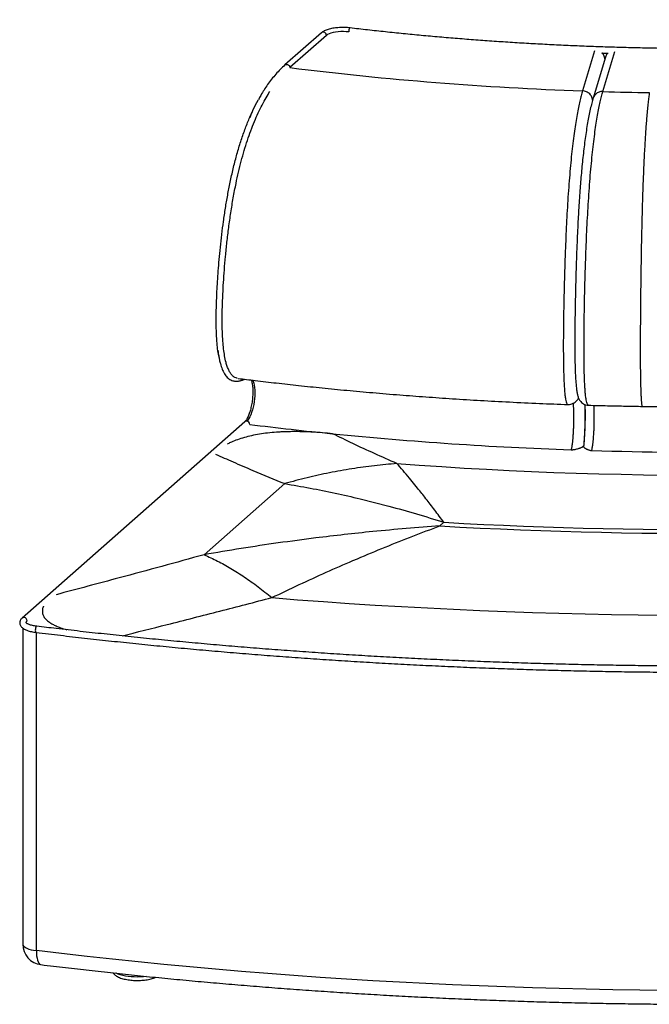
# Paper-space layout '_Dimetric' of a CAD drawing. Header units: millimetres. Extents: x -355 to 1096, y -243 to 711.
# Tile 1 of 2: x -355 to 255, y -243 to 711. Entities that reach past the tile are written whole.
import ezdxf

# ---------------------------------------------------------------- set-up
doc = ezdxf.new("R2010")
doc.units = ezdxf.units.MM

psp = doc.layouts.new('_Dimetric')

# ---------------------------------------------------------------- linework, layer by layer
at = {"color": 7, "linetype": 'Continuous', "lineweight": 25}
for p, q in [((-62.73, 698.21), (-98.15, 666.97)), ((-57.94, 695.61), (-93.36, 664.37)), ((201.6, 680.72), (189.97, 641.91)), ((208.73, 678.48), (214.76, 678.28)), ((209.87, 641.25), (221.5, 680.06)), ((212.21, 674.48), (200.29, 634.69)), ((200.47, 635.1), (200.33, 634.68)), ((-130.42, 620.21), (-130.81, 619.32)), ((-130.76, 619.29), (-130.4, 620.11)), ((-137.04, 321.55), (-352.67, 131.38)), ((-98.36, 261.55), (-176.41, 192.72)), ((30.37, 257.21), (22.51, 266.83)), ((-25.29, 246.88), (2.62, 239.81)), ((51.85, 220.62), (55.82, 224.12)), ((-32.26, 187.04), (-27.98, 188.87)), ((-351.98, 121.62), (-351.98, -184.36)), ((-338.85, -190.62), (-338.85, 117.49))]:
    psp.add_line(p, q, dxfattribs=at)
at = {"color": 7, "linetype": 'Continuous', "lineweight": 25, "flags": 128}
for points in [[(-36.33, 698.94), (-38.87, 699.17), (-41.49, 699.27), (-44.12, 699.23), (-46.71, 699.05), (-49.18, 698.75), (-51.48, 698.32), (-53.55, 697.77), (-55.34, 697.13), (-56.82, 696.4), (-57.94, 695.61)], [(-34.96, 702.86), (-35.14, 702.83), (-35.49, 702.51), (-35.82, 701.86), (-36.09, 700.98), (-36.27, 699.97), (-36.33, 698.94)], [(-129.28, 361.86), (-128.78, 360.66), (-128.24, 358.87), (-127.82, 356.82), (-127.51, 354.53), (-127.33, 352.04), (-127.28, 349.4), (-127.36, 346.65), (-127.57, 343.84), (-127.91, 341.01), (-128.36, 338.22), (-128.93, 335.5), (-129.6, 332.9), (-130.36, 330.47), (-131.2, 328.25), (-132.11, 326.27), (-133.06, 324.58), (-134.05, 323.19), (-135.06, 322.13)], [(-110.8, 151.19), (-85.87, 149.21), (-60.86, 147.36), (-35.77, 145.63), (-10.61, 144.01), (14.62, 142.52), (39.91, 141.15), (65.25, 139.89), (90.65, 138.76), (116.09, 137.75), (141.58, 136.86), (167.09, 136.09), (192.64, 135.44), (218.22, 134.92), (243.81, 134.52), (269.42, 134.23)], [(-338.49, 123.49), (-338.67, 123.46), (-339.03, 123.13), (-339.37, 122.49), (-339.64, 121.61), (-339.82, 120.6), (-339.88, 119.57), (-339.82, 118.66), (-339.64, 117.97), (-339.37, 117.59), (-339.21, 117.53)], [(-351.98, -184.36), (-351.93, -184.82), (-351.52, -185.77), (-350.72, -186.69), (-349.52, -187.56), (-347.96, -188.36), (-346.07, -189.09), (-343.9, -189.71), (-341.47, -190.22), (-338.85, -190.62)], [(271.42, -229.11), (245.44, -228.85), (219.47, -228.47), (193.52, -227.97), (167.59, -227.36), (141.69, -226.62), (115.82, -225.77), (89.98, -224.8), (64.19, -223.72), (38.45, -222.52), (12.76, -221.2), (-12.88, -219.76), (-38.45, -218.21), (-63.96, -216.54), (-89.4, -214.75), (-114.76, -212.85), (-140.04, -210.84), (-165.24, -208.71), (-190.35, -206.46), (-215.36, -204.1), (-240.27, -201.63), (-265.09, -199.05), (-289.79, -196.35), (-314.38, -193.54), (-338.85, -190.62)], [(-338.85, -190.62), (-338.78, -193.24), (-338.57, -195.67), (-338.23, -197.88), (-337.76, -199.82), (-337.17, -201.43), (-336.48, -202.71), (-335.69, -203.6), (-334.83, -204.11), (-334.4, -204.21)], [(-232.06, -215.64), (-232.15, -215.65), (-235.03, -215.95), (-238, -216.13), (-241.01, -216.19), (-244.02, -216.13), (-246.99, -215.95), (-249.88, -215.66), (-252.63, -215.24), (-255.22, -214.72), (-257.59, -214.1), (-259.73, -213.39), (-261.6, -212.6), (-261.73, -212.54)]]:
    psp.add_lwpolyline(points, dxfattribs=at)
at = {"color": 7, "linetype": 'Continuous', "lineweight": 25}
for centre, radius, start, end in [((-61, 695.69), 3.06, 358.44407, 124.50988), ((303.57, 3873.39), 3233.47, 262.94762, 267.98654), ((315.34, 4110.37), 3470.72, 268.25855, 268.99965), ((-135.41, 319.65), 2.5, 81.84159, 130.66121), ((-135.51, 318.9), 3.26, 0.78045, 82.0388), ((278.51, 3605.73), 3312.36, 262.87658, 264.2724), ((307.58, 3914.41), 3622.4, 264.302, 267.96622), ((315.64, 4096.13), 3804.28, 268.24194, 272.9552), ((315.24, 4355.06), 4085.41, 265.71984, 275.4773), ((315.42, 4915.86), 4698.92, 266.83298, 274.36416), ((315.41, 4944.16), 4730.89, 266.80635, 274.39079), ((-350.9, 128.93), 3.02, 357.08463, 125.8961), ((-346.32, 126.62), 2.66, 125.91824, 177.04372), ((-331.98, -184.36), 20, 180, 263.04643)]:
    psp.add_arc(centre, radius, start, end, dxfattribs=at)
for points, knots in [([(727.27, 710.82), (724.34, 710.41), (715.85, 709.2), (701.69, 707.28), (684.78, 705.09), (667.74, 703), (650.61, 701.01), (633.37, 699.12), (616.03, 697.33), (598.6, 695.64), (581.09, 694.05), (563.5, 692.57), (545.83, 691.18), (528.09, 689.9), (510.29, 688.72), (492.43, 687.65), (474.51, 686.67), (456.55, 685.81), (438.54, 685.04), (420.5, 684.38), (402.42, 683.83), (384.32, 683.38), (366.19, 683.03), (348.06, 682.79), (329.91, 682.66), (311.76, 682.63), (293.6, 682.7), (275.46, 682.88), (257.33, 683.17), (239.21, 683.56), (221.12, 684.06), (203.06, 684.66), (185.03, 685.36), (167.04, 686.17), (149.1, 687.08), (131.2, 688.1), (113.37, 689.22), (95.59, 690.45), (77.88, 691.77), (60.25, 693.2), (42.69, 694.74), (25.21, 696.37), (7.82, 698.1), (-9.47, 699.94), (-23.72, 701.54), (-32.19, 702.54), (-34.96, 702.86)], [0, 0, 0, 0, 0.0122351, 0.0354813, 0.0587279, 0.081975, 0.1052224, 0.1284701, 0.1517182, 0.1749666, 0.1982152, 0.2214641, 0.2447132, 0.2679626, 0.2912121, 0.3144619, 0.3377118, 0.3609618, 0.384212, 0.4074623, 0.4307127, 0.4539632, 0.4772137, 0.5004643, 0.523715, 0.5469656, 0.5702163, 0.593467, 0.6167176, 0.6399682, 0.6632187, 0.6864692, 0.7097196, 0.7329698, 0.75622, 0.77947, 0.8027199, 0.8259696, 0.8492191, 0.8724684, 0.8957175, 0.9189663, 0.9422149, 0.9654632, 0.9887113, 1, 1, 1, 1]), ([(-34.96, 702.86), (-35.41, 702.91), (-36.69, 703.05), (-38.87, 703.21), (-41.5, 703.29), (-44.14, 703.25), (-46.75, 703.11), (-49.3, 702.86), (-51.75, 702.5), (-54.08, 702.04), (-56.26, 701.46), (-58.28, 700.78), (-60.11, 699.98), (-61.6, 699.13), (-62.39, 698.48), (-62.73, 698.21)], [0, 0, 0, 0, 0.042074, 0.122077, 0.201901, 0.281638, 0.361414, 0.441336, 0.521559, 0.602278, 0.683754, 0.766356, 0.85061, 0.937136, 1, 1, 1, 1]), ([(211.72, 672.82), (211.67, 673.36), (211.56, 674.59), (210.91, 676.03), (210.26, 677.12), (209.79, 677.75), (209.37, 678.25), (209.11, 678.52), (209, 678.63)], [0, 0, 0, 0, 0.251684, 0.574405, 0.710418, 0.829363, 0.931238, 1, 1, 1, 1]), ([(214.68, 678.43), (214.42, 678.17), (213.77, 677.53), (212.86, 676.23), (212.45, 675.1), (212.22, 674.48)], [0, 0, 0, 0, 0.2299652, 0.576772, 1, 1, 1, 1]), ([(-98.16, 666.96), (-98.16, 666.97), (-97.94, 667.24), (-97.25, 667.52), (-96.17, 667.63), (-95.06, 667.26), (-94.14, 666.52), (-93.49, 665.49), (-93.4, 664.74), (-93.36, 664.37)], [0, 0, 0, 0, 0.001734, 0.168112, 0.334489, 0.500867, 0.667245, 0.833622, 1, 1, 1, 1]), ([(-98.16, 666.96), (-99.66, 665.59), (-102.61, 662.89), (-106.92, 658.23), (-111, 653.3), (-114.79, 648.16), (-118.28, 642.94), (-121.25, 638.1), (-123.04, 634.87), (-123.8, 633.5)], [0, 0, 0, 0, 0.172757, 0.339185, 0.497213, 0.645357, 0.782555, 0.908039, 1, 1, 1, 1]), ([(-144.02, 363.53), (-144.89, 363.75), (-146.66, 364.2), (-148.96, 365.97), (-150.92, 368.43), (-152.54, 371.34), (-153.97, 374.86), (-155.34, 379.4), (-156.56, 385.11), (-157.55, 392.01), (-158.29, 399.91), (-158.74, 408.73), (-158.91, 418.25), (-158.84, 427.64), (-158.61, 436.59), (-158.22, 446.07), (-157.64, 456.63), (-156.79, 468.78), (-155.68, 481.8), (-154.29, 495.49), (-152.59, 509.61), (-150.57, 523.97), (-148.22, 538.29), (-145.7, 551.42), (-143.09, 563.26), (-140.46, 573.85), (-137.6, 584.1), (-134.5, 594), (-131.18, 603.43), (-127.68, 612.32), (-124.04, 620.61), (-120.26, 628.31), (-116.46, 635.29), (-113.88, 639.39), (-112.64, 641.37)], [0, 0, 0, 0, 0.023354, 0.04787, 0.066942, 0.08588, 0.104779, 0.123823, 0.149308, 0.174768, 0.200317, 0.231027, 0.261353, 0.290611, 0.318011, 0.343121, 0.376435, 0.412778, 0.451534, 0.492116, 0.533978, 0.576622, 0.61962, 0.662276, 0.696016, 0.729622, 0.763315, 0.797335, 0.831576, 0.86566, 0.899705, 0.933813, 0.968058, 1, 1, 1, 1]), ([(189.97, 641.91), (189.53, 640.4), (188.65, 637.37), (187.34, 631.99), (186.03, 625.95), (184.72, 619.11), (183.43, 611.45), (182.17, 602.95), (180.94, 593.6), (179.77, 583.43), (178.65, 572.48), (177.61, 560.83), (176.65, 548.61), (175.78, 535.93), (175.01, 522.96), (174.34, 509.82), (173.74, 496.61), (173.17, 481.94), (172.64, 465.84), (172.18, 448.37), (171.86, 433.32), (171.66, 420.68), (171.54, 410.36), (171.47, 400.08), (171.46, 389.87), (171.53, 381.07), (171.65, 373.68), (171.8, 367.65), (172.01, 361.84), (172.29, 356.35), (172.64, 351.33), (173.08, 346.95), (173.6, 343.37), (174.19, 340.7), (174.83, 339.02), (175.48, 338.19), (175.92, 338.21), (176.13, 338.21)], [0, 0, 0, 0, 0.032842, 0.065778, 0.098875, 0.132131, 0.16553, 0.199058, 0.232685, 0.266414, 0.300234, 0.334085, 0.367918, 0.401677, 0.435287, 0.468695, 0.501885, 0.534911, 0.578722, 0.622387, 0.666036, 0.692293, 0.71868, 0.745279, 0.772186, 0.799527, 0.816911, 0.834558, 0.85252, 0.870812, 0.889424, 0.908301, 0.927343, 0.946399, 0.965255, 0.983715, 1, 1, 1, 1]), ([(199.83, 632.96), (199.81, 633.3), (199.74, 634.27), (199.21, 635.81), (198.3, 637.48), (197.05, 638.96), (195.53, 640.19), (193.8, 641.12), (191.92, 641.74), (190.62, 641.85), (189.97, 641.91)], [0, 0, 0, 0, 0.074505, 0.206718, 0.338932, 0.471146, 0.603359, 0.735573, 0.867786, 1, 1, 1, 1]), ([(195.99, 337.56), (195.81, 337.56), (195.41, 337.55), (194.81, 338.36), (194.18, 340.04), (193.61, 342.7), (193.1, 346.29), (192.67, 350.66), (192.32, 355.68), (192.05, 361.17), (191.84, 366.98), (191.7, 373.02), (191.58, 380.4), (191.51, 389.2), (191.52, 399.41), (191.59, 409.69), (191.71, 420.01), (191.91, 432.66), (192.22, 447.7), (192.69, 465.18), (193.21, 481.28), (193.78, 495.95), (194.37, 509.15), (195.04, 522.29), (195.81, 535.27), (196.66, 547.94), (197.61, 560.17), (198.65, 571.82), (199.75, 582.76), (200.92, 592.93), (202.13, 602.28), (203.38, 610.79), (204.66, 618.45), (205.95, 625.28), (207.26, 631.33), (208.56, 636.7), (209.43, 639.74), (209.87, 641.25)], [0, 0, 0, 0, 0.013867, 0.032372, 0.051275, 0.070382, 0.089461, 0.108386, 0.127043, 0.145377, 0.163386, 0.181082, 0.198501, 0.225909, 0.25289, 0.279552, 0.306003, 0.332325, 0.376085, 0.419852, 0.463778, 0.496881, 0.530149, 0.56364, 0.597333, 0.631174, 0.665095, 0.699028, 0.73292, 0.766743, 0.800458, 0.834062, 0.86754, 0.900881, 0.934062, 0.967078, 1, 1, 1, 1]), ([(209.87, 641.25), (209.22, 641.23), (207.91, 641.21), (206.03, 640.71), (204.3, 639.9), (202.78, 638.77), (201.55, 637.36), (200.77, 636.12), (200.53, 635.31), (200.47, 635.1)], [0, 0, 0, 0, 0.157185, 0.314369, 0.471554, 0.628738, 0.785923, 0.943107, 1, 1, 1, 1]), ([(254.75, 640.17), (254.55, 638.72), (254.14, 635.75), (253.52, 630.44), (252.89, 624.29), (252.29, 617.72), (251.76, 611.05), (251.29, 604.51), (250.82, 597.5), (250.36, 589.82), (249.91, 581.44), (249.47, 572.57), (249.08, 563.51), (248.71, 554.41), (248.38, 545.09), (248.04, 534.55), (247.7, 522.65), (247.37, 509.34), (247.07, 495.58), (246.85, 483.92), (246.7, 474.56), (246.59, 467.55), (246.49, 460.6), (246.4, 453.56), (246.32, 446.28), (246.24, 438.89), (246.17, 431.67), (246.11, 424.62), (246.06, 417.78), (246.03, 410.91), (246, 404.06), (245.98, 397.02), (245.97, 389.89), (245.99, 382.71), (246.03, 375.01), (246.11, 367.02), (246.24, 359.15), (246.41, 352.76), (246.6, 347.79), (246.76, 344.76), (246.89, 342.81), (246.98, 341.63), (247.08, 340.58), (247.18, 339.56), (247.35, 338.24), (247.59, 337.03), (247.87, 336.33), (248.13, 336.22), (248.3, 336.31), (248.38, 336.47), (248.39, 336.48)], [0, 0, 0, 0, 0.03119, 0.063556, 0.096901, 0.13108, 0.158096, 0.183551, 0.20959, 0.236179, 0.263388, 0.291323, 0.317686, 0.342617, 0.367749, 0.39323, 0.425775, 0.459324, 0.493692, 0.528374, 0.545728, 0.563022, 0.580199, 0.597195, 0.615242, 0.634264, 0.652277, 0.669214, 0.687171, 0.703853, 0.721286, 0.739535, 0.758226, 0.777041, 0.796751, 0.821164, 0.84508, 0.868556, 0.885878, 0.902831, 0.909538, 0.916223, 0.922898, 0.92957, 0.937903, 0.955799, 0.971834, 0.986205, 0.999155, 1, 1, 1, 1]), ([(-130.4, 620.11), (-129.87, 621.32), (-127.87, 625.88), (-125.69, 630.22), (-124.02, 633.12), (-123.93, 633.27)], [0, 0, 0, 0, 0.254339, 0.959955, 1, 1, 1, 1]), ([(200.43, 635.11), (199.95, 633.44), (199, 630.15), (197.61, 624.34), (196.27, 618.03), (195, 611.16), (193.79, 603.81), (192.66, 596.04), (191.6, 587.93), (190.63, 579.57), (189.74, 571.08), (188.93, 562.53), (188.21, 554.02), (187.52, 545.15), (186.88, 535.98), (186.3, 526.66), (185.8, 517.84), (185.38, 509.58), (184.94, 500.05), (184.47, 488.94), (184.01, 475.96), (183.62, 463.4), (183.3, 451.3), (183.04, 439.69), (182.82, 427.96), (182.66, 416.15), (182.55, 404.37), (182.54, 392.82), (182.64, 383.21), (182.82, 375.55), (183.02, 369.65), (183.3, 364.1), (183.65, 358.96), (184.1, 354.35), (184.65, 350.35), (185.24, 347.19), (186.15, 344.38), (187.39, 342.08), (188.99, 340.24), (190.86, 338.86), (193.18, 337.79), (195.12, 337.61), (196.08, 337.52)], [0, 0, 0, 0, 0.037054, 0.072925, 0.107647, 0.141196, 0.173562, 0.204737, 0.234715, 0.263497, 0.29107, 0.31743, 0.342578, 0.366505, 0.393602, 0.418933, 0.442497, 0.464289, 0.48439, 0.517506, 0.55122, 0.585522, 0.615405, 0.645747, 0.676552, 0.707836, 0.73964, 0.771361, 0.802503, 0.820449, 0.83827, 0.855996, 0.873646, 0.891242, 0.90877, 0.926113, 0.942513, 0.957935, 0.968958, 0.979589, 0.989902, 1, 1, 1, 1]), ([(-162.27, 385.1), (-162.63, 387.37), (-163.35, 391.93), (-164.09, 400.12), (-164.56, 409.34), (-164.71, 419.44), (-164.62, 429.31), (-164.35, 438.72), (-163.94, 447.95), (-163.4, 457.48), (-162.69, 467.73), (-161.78, 478.79), (-160.65, 490.55), (-159.28, 502.9), (-157.66, 515.52), (-155.78, 528.26), (-153.64, 540.93), (-151.15, 553.75), (-148.3, 566.55), (-145.03, 579.26), (-141.41, 591.49), (-137.47, 603.04), (-133.9, 612.37), (-131.59, 617.47), (-130.76, 619.29)], [0, 0, 0, 0, 0.034536, 0.069336, 0.113137, 0.156216, 0.197516, 0.235808, 0.271348, 0.309578, 0.350657, 0.394099, 0.441636, 0.490745, 0.540955, 0.59184, 0.643023, 0.693766, 0.748548, 0.803177, 0.858171, 0.913812, 0.969228, 1, 1, 1, 1]), ([(-130.81, 619.32), (-131.04, 618.8), (-131.54, 617.67), (-132, 616.56), (-132.25, 615.95)], [0, 0, 0, 0, 0.449638, 1, 1, 1, 1]), ([(-163.1, 390.76), (-163.05, 390.33), (-162.83, 388.41), (-162.53, 386.59), (-162.29, 385.18)], [0, 0, 0, 0, 0.225382, 1, 1, 1, 1]), ([(-162.29, 385.18), (-162.06, 383.99), (-161.56, 381.35), (-160.72, 378.01), (-159.81, 375), (-158.93, 372.56), (-157.87, 370.12), (-156.69, 367.93), (-155.36, 365.99), (-153.95, 364.38), (-152.37, 363), (-150.57, 361.9), (-148.72, 361.18), (-146.97, 360.83), (-145.53, 360.74), (-144.29, 360.78), (-143, 360.92), (-141.69, 361.18), (-140.43, 361.51), (-139.26, 361.87), (-138.12, 362.26), (-137.37, 362.55), (-137.06, 362.68)], [0, 0, 0, 0, 0.056733, 0.125413, 0.177571, 0.231819, 0.281493, 0.347179, 0.402468, 0.454708, 0.510916, 0.569658, 0.628939, 0.684201, 0.728581, 0.758146, 0.798571, 0.852279, 0.885392, 0.923775, 0.968601, 1, 1, 1, 1]), ([(-143.44, 363.46), (-137.95, 362.78), (-125.68, 361.25), (-106.14, 358.98), (-84.52, 356.59), (-61.76, 354.22), (-37.85, 351.9), (-12.78, 349.64), (12.68, 347.52), (38.48, 345.56), (64.54, 343.77), (91.58, 342.1), (119.61, 340.58), (147.84, 339.24), (166.77, 338.53), (176, 338.18)], [0, 0, 0, 0, 0.053321, 0.119219, 0.188364, 0.260755, 0.336391, 0.415273, 0.497399, 0.575531, 0.656389, 0.739971, 0.826278, 0.91531, 1, 1, 1, 1]), ([(-130.69, 361.89), (-130.68, 361.87), (-130.52, 361.46), (-130.23, 360.4), (-129.85, 358.72), (-129.55, 356.76), (-129.34, 354.59), (-129.22, 352.24), (-129.21, 349.74), (-129.3, 347.14), (-129.5, 344.48), (-129.8, 341.79), (-130.2, 339.12), (-130.7, 336.51), (-131.28, 333.99), (-131.94, 331.61), (-132.67, 329.39), (-133.44, 327.38), (-134.24, 325.61), (-135.04, 324.11), (-135.82, 322.91), (-136.51, 322.05), (-136.88, 321.7), (-137.04, 321.55)], [0, 0, 0, 0, 0.002832, 0.050283, 0.098929, 0.148551, 0.198921, 0.249844, 0.301166, 0.352764, 0.404545, 0.456431, 0.508355, 0.560244, 0.612026, 0.663628, 0.714963, 0.765919, 0.816354, 0.866084, 0.914888, 0.962535, 1, 1, 1, 1]), ([(176.13, 338.19), (176.99, 338.25), (178.72, 338.38), (180.97, 339.28), (182.88, 340.48), (184.83, 342.2), (185.74, 343.48), (186.31, 344.27)], [0, 0, 0, 0, 0.178513, 0.356579, 0.53457, 0.713229, 1, 1, 1, 1]), ([(180.87, 339.31), (180.93, 338.82), (181.08, 337.58), (181.25, 334.9), (181.37, 331.95), (181.42, 329.28), (181.44, 326.86), (181.43, 323.77), (181.37, 319.86), (181.22, 315.27), (180.98, 310.6), (180.75, 307.23), (180.57, 305.06), (180.47, 303.91), (180.35, 302.69), (180.22, 301.41), (180.05, 299.98), (179.84, 298.44), (179.6, 296.86), (179.32, 295.41), (179.13, 294.68), (179.03, 294.3)], [0, 0, 0, 0, 0.0521117, 0.130451, 0.2036932, 0.2497147, 0.2934654, 0.3437588, 0.4214693, 0.5020299, 0.5854398, 0.6716986, 0.6931765, 0.7171786, 0.7437046, 0.7727544, 0.8043277, 0.8473364, 0.8942854, 0.9451736, 1, 1, 1, 1]), ([(192.33, 338.32), (192.37, 337.31), (192.46, 335.04), (192.52, 331.01), (192.52, 326.53), (192.47, 322.4), (192.37, 318.62), (192.25, 315.02), (192.09, 311.41), (191.9, 307.89), (191.69, 304.55), (191.43, 301.2), (191.21, 298.72), (191.07, 297.51), (191.05, 297.29)], [0, 0, 0, 0, 0.088624, 0.198471, 0.305482, 0.40957, 0.47995, 0.559881, 0.649913, 0.724024, 0.803702, 0.888917, 0.979617, 1, 1, 1, 1]), ([(192.29, 338.34), (192.31, 337.8), (192.42, 335.52), (192.47, 330.71), (192.45, 324.19), (192.28, 317.36), (191.99, 310.57), (191.59, 303.97), (191.24, 300.06), (191.07, 298.1)], [0, 0, 0, 0, 0.0491464, 0.2076048, 0.3660892, 0.5245543, 0.6830453, 0.8415229, 1, 1, 1, 1]), ([(195.98, 337.51), (198.98, 337.42), (205.03, 337.23), (214.18, 337.03), (223.21, 336.86), (231.92, 336.69), (240.14, 336.52), (245.43, 336.4), (247.93, 336.34)], [0, 0, 0, 0, 0.178945, 0.361002, 0.534509, 0.699953, 0.85796, 1, 1, 1, 1]), ([(198.93, 293.63), (199.04, 294.01), (199.24, 294.75), (199.54, 296.21), (199.8, 297.79), (200.1, 299.92), (200.4, 302.56), (200.67, 305.38), (200.86, 307.79), (201, 309.95), (201.14, 312.28), (201.29, 315.38), (201.43, 319.23), (201.49, 323.14), (201.5, 326.22), (201.48, 328.61), (201.42, 331.29), (201.29, 334.21), (201.15, 336.41), (201.05, 337.27), (201.04, 337.36)], [0, 0, 0, 0, 0.057225, 0.1105894, 0.1600925, 0.2057332, 0.2853503, 0.349545, 0.3871657, 0.432022, 0.4762483, 0.5198445, 0.6050555, 0.6877545, 0.7382402, 0.783946, 0.8320249, 0.9085432, 0.9903886, 1, 1, 1, 1]), ([(247.93, 336.35), (254.57, 336.25), (268.76, 336.04), (290.79, 335.85), (314.24, 335.77), (338.39, 335.82), (363.09, 336.01), (388.28, 336.36), (413.94, 336.89), (439.54, 337.59), (456.51, 338.22), (464.77, 338.53)], [0, 0, 0, 0, 0.091703, 0.196098, 0.303787, 0.414761, 0.529013, 0.644401, 0.762923, 0.88456, 1, 1, 1, 1]), ([(-52.06, 309.91), (-55.23, 310.21), (-61.4, 310.8), (-70.59, 311.41), (-79.41, 311.81), (-86.78, 311.94), (-92.74, 311.9), (-97.4, 311.8), (-101.94, 311.61), (-107.8, 311.25), (-114.87, 310.6), (-122.92, 309.47), (-130.49, 308.02), (-137.57, 306.24), (-144.16, 304.13), (-149.3, 302.06), (-152.48, 300.6), (-153.67, 299.97), (-153.86, 299.86)], [0, 0, 0, 0, 0.085701, 0.166871, 0.243874, 0.317137, 0.35858, 0.399075, 0.438739, 0.477699, 0.554014, 0.629184, 0.704367, 0.780785, 0.859558, 0.94171, 0.990453, 1, 1, 1, 1]), ([(10.33, 281.05), (3.04, 284.26), (-11.41, 290.63), (-32.21, 300.26), (-45.49, 306.72), (-52.06, 309.91)], [0, 0, 0, 0, 0.33988, 0.673218, 1, 1, 1, 1]), ([(179.03, 294.3), (179.14, 294.3), (179.37, 294.29), (179.87, 294.31), (180.49, 294.37), (181.23, 294.48), (182.31, 294.67), (183.73, 294.98), (185.3, 295.38), (186.72, 295.8), (187.91, 296.19), (188.91, 296.58), (189.73, 296.97), (190.36, 297.35), (190.83, 297.72), (190.99, 297.97), (191.07, 298.1)], [0, 0, 0, 0, 0.013459, 0.028113, 0.06299, 0.099955, 0.146308, 0.250343, 0.370861, 0.47374, 0.572316, 0.666958, 0.755859, 0.840655, 0.921847, 1, 1, 1, 1]), ([(191.07, 298.1), (191.01, 297.84), (190.9, 297.3), (191.48, 296.64), (192.12, 296.13), (192.65, 295.79), (193.28, 295.44), (194.03, 295.07), (194.87, 294.69), (195.79, 294.34), (196.68, 294.04), (197.48, 293.82), (198.15, 293.7), (198.6, 293.65), (198.83, 293.64), (198.93, 293.63)], [0, 0, 0, 0, 0.161903, 0.338607, 0.410091, 0.483627, 0.559378, 0.637498, 0.727766, 0.808339, 0.880675, 0.938282, 0.972385, 0.986766, 1, 1, 1, 1]), ([(-165.35, 290.17), (-159.71, 287.65), (-147.84, 282.32), (-125.63, 272.75), (-108.7, 265.8), (-98.36, 261.55)], [0, 0, 0, 0, 0.25994, 0.547724, 1, 1, 1, 1]), ([(10.33, 281.05), (3.06, 280.41), (-11.47, 279.12), (-33.28, 276.06), (-55.05, 272.16), (-76.76, 267.41), (-91.16, 263.51), (-98.36, 261.55)], [0, 0, 0, 0, 0.2, 0.4, 0.6, 0.8, 1, 1, 1, 1]), ([(22.51, 266.83), (20.4, 269.35), (16.18, 274.39), (12.28, 278.83), (10.33, 281.05)], [0, 0, 0, 0, 0.499917, 1, 1, 1, 1]), ([(-98.36, 261.55), (-90.18, 260.16), (-73.93, 257.4), (-49.57, 252.5), (-33.34, 248.75), (-25.29, 246.88)], [0, 0, 0, 0, 0.338289, 0.6716216, 1, 1, 1, 1]), ([(55.82, 224.12), (52.83, 228.12), (46.87, 236.12), (38.38, 247.15), (33.04, 253.86), (30.37, 257.21)], [0, 0, 0, 0, 0.334365, 0.667711, 1, 1, 1, 1]), ([(2.62, 239.81), (11.52, 237.37), (29.2, 232.51), (46.98, 226.91), (55.82, 224.12)], [0, 0, 0, 0, 0.503445, 1, 1, 1, 1]), ([(-27.98, 188.87), (-18.95, 192.67), (-0.93, 200.24), (25.7, 210.82), (43.15, 217.36), (51.85, 220.62)], [0, 0, 0, 0, 0.335021, 0.668373, 1, 1, 1, 1]), ([(51.85, 220.62), (41.02, 219.82), (19.4, 218.23), (-2.24, 216.16), (-13.04, 215.13)], [0, 0, 0, 0, 0.50095, 1, 1, 1, 1]), ([(-13.04, 215.13), (-22.26, 214.19), (-40.68, 212.3), (-59.1, 210.07), (-68.31, 208.95)], [0, 0, 0, 0, 0.50046, 1, 1, 1, 1]), ([(-68.31, 208.95), (-80.39, 207.38), (-104.49, 204.26), (-140.54, 198.85), (-164.47, 194.76), (-176.41, 192.72)], [0, 0, 0, 0, 0.334988, 0.668317, 1, 1, 1, 1]), ([(-176.41, 192.72), (-190.05, 188.96), (-217.35, 181.45), (-265.09, 168.51), (-299.37, 159.41), (-319.81, 153.98)], [0, 0, 0, 0, 0.287509, 0.57503, 1, 1, 1, 1]), ([(-176.41, 192.72), (-172.12, 190.77), (-163.54, 186.87), (-150.49, 179.6), (-137.35, 171.28), (-124.11, 161.91), (-115.24, 154.76), (-110.8, 151.19)], [0, 0, 0, 0, 0.2, 0.4, 0.6, 0.8, 1, 1, 1, 1]), ([(-110.8, 151.19), (-101.94, 155.42), (-84.27, 163.87), (-58.08, 175.82), (-40.85, 183.3), (-32.26, 187.04)], [0, 0, 0, 0, 0.335216, 0.668564, 1, 1, 1, 1]), ([(-255.88, 114.13), (-241.32, 117.79), (-209.61, 125.74), (-161.24, 138.09), (-127.54, 146.84), (-110.8, 151.19)], [0, 0, 0, 0, 0.2990664, 0.6517599, 1, 1, 1, 1]), ([(1080.59, 138.31), (1076.65, 137.74), (1065.22, 136.08), (1046.2, 133.4), (1023.51, 130.31), (1000.69, 127.32), (977.76, 124.43), (954.72, 121.64), (931.57, 118.95), (908.33, 116.35), (884.98, 113.86), (861.54, 111.47), (838.01, 109.18), (814.39, 106.98), (790.68, 104.9), (766.9, 102.91), (743.05, 101.02), (719.12, 99.24), (695.13, 97.56), (671.07, 95.98), (646.95, 94.51), (622.78, 93.14), (598.56, 91.87), (574.29, 90.71), (549.98, 89.65), (525.63, 88.7), (501.24, 87.85), (476.83, 87.11), (452.38, 86.47), (427.92, 85.93), (403.43, 85.5), (378.93, 85.18), (354.42, 84.96), (329.91, 84.85), (305.39, 84.84), (280.87, 84.94), (256.36, 85.14), (231.86, 85.45), (207.37, 85.86), (182.9, 86.38), (158.45, 87), (134.03, 87.73), (109.64, 88.56), (85.28, 89.5), (60.96, 90.54), (36.69, 91.68), (12.46, 92.93), (-11.72, 94.29), (-35.85, 95.74), (-59.91, 97.3), (-83.92, 98.97), (-107.85, 100.73), (-131.72, 102.6), (-155.51, 104.58), (-179.23, 106.65), (-202.86, 108.82), (-226.41, 111.1), (-249.86, 113.48), (-273.23, 115.96), (-296.49, 118.53), (-318.25, 121.04), (-332.21, 122.73), (-338.49, 123.49)], [0, 0, 0, 0, 0.008868, 0.025718, 0.042568, 0.059418, 0.076268, 0.093118, 0.109968, 0.126819, 0.143669, 0.16052, 0.17737, 0.194221, 0.211072, 0.227923, 0.244774, 0.261625, 0.278476, 0.295327, 0.312178, 0.329029, 0.34588, 0.362732, 0.379583, 0.396435, 0.413286, 0.430137, 0.446989, 0.46384, 0.480692, 0.497543, 0.514395, 0.531246, 0.548098, 0.564949, 0.581801, 0.598653, 0.615504, 0.632356, 0.649207, 0.666059, 0.68291, 0.699761, 0.716613, 0.733464, 0.750315, 0.767167, 0.784018, 0.800869, 0.81772, 0.834571, 0.851422, 0.868273, 0.885124, 0.901975, 0.918826, 0.935677, 0.952527, 0.969378, 0.986228, 1, 1, 1, 1]), ([(-331.8, 142.9), (-331.94, 142.64), (-332.68, 141.31), (-333.14, 138.91), (-333.02, 135.77), (-331.81, 132.78), (-329.59, 129.95), (-326.63, 127.52), (-323.26, 125.46), (-319.72, 123.71), (-315.23, 121.86), (-311.54, 120.71), (-309.41, 120.04)], [0, 0, 0, 0, 0.030758, 0.161707, 0.285905, 0.404823, 0.520136, 0.633676, 0.716278, 0.799604, 0.884371, 1, 1, 1, 1]), ([(-352.67, 131.38), (-352.9, 131.17), (-353.45, 130.65), (-354.16, 129.71), (-354.72, 128.56), (-355, 127.31), (-354.98, 126.02), (-354.64, 124.78), (-354.04, 123.65), (-353.2, 122.62), (-352.1, 121.65), (-350.68, 120.73), (-348.97, 119.89), (-346.99, 119.15), (-344.82, 118.53), (-342.51, 118.02), (-340.61, 117.71), (-339.49, 117.57), (-339.21, 117.53)], [0, 0, 0, 0, 0.042114, 0.104354, 0.161285, 0.21562, 0.273575, 0.329778, 0.386384, 0.446526, 0.513028, 0.587172, 0.666378, 0.745614, 0.823298, 0.89966, 0.975099, 1, 1, 1, 1]), ([(-338.49, 123.49), (-338.87, 123.54), (-339.99, 123.68), (-341.73, 123.99), (-343.61, 124.42), (-345.26, 124.91), (-346.65, 125.44), (-347.72, 125.97), (-348.48, 126.46), (-348.9, 126.83), (-349.03, 127.03), (-349.02, 127), (-349.01, 126.99)], [0, 0, 0, 0, 0.063782, 0.184482, 0.304218, 0.422392, 0.538391, 0.651465, 0.760861, 0.866273, 0.968909, 1, 1, 1, 1]), ([(-339.21, 117.53), (-335.17, 117.04), (-323.43, 115.62), (-303.92, 113.34), (-280.66, 110.73), (-257.3, 108.22), (-233.84, 105.81), (-210.29, 103.5), (-186.66, 101.3), (-162.94, 99.19), (-139.14, 97.19), (-115.27, 95.29), (-91.33, 93.49), (-67.31, 91.79), (-43.24, 90.2), (-19.11, 88.71), (5.08, 87.32), (29.33, 86.04), (53.61, 84.87), (77.95, 83.79), (102.32, 82.83), (126.72, 81.96), (151.16, 81.2), (175.62, 80.55), (200.11, 80), (224.62, 79.56), (249.14, 79.22), (273.68, 78.99), (298.22, 78.86), (322.76, 78.84), (347.3, 78.92), (371.84, 79.11), (396.36, 79.4), (420.88, 79.8), (445.37, 80.3), (469.85, 80.91), (494.3, 81.63), (518.72, 82.44), (543.11, 83.37), (567.45, 84.4), (591.76, 85.53), (616.02, 86.77), (640.24, 88.11), (664.39, 89.55), (688.49, 91.1), (712.53, 92.75), (736.51, 94.51), (760.41, 96.36), (784.24, 98.32), (807.99, 100.39), (831.66, 102.55), (855.25, 104.82), (878.74, 107.18), (902.15, 109.65), (925.45, 112.22), (948.66, 114.88), (971.76, 117.65), (994.75, 120.52), (1017.63, 123.48), (1040.39, 126.54), (1061.67, 129.51), (1075.32, 131.49), (1081.46, 132.38)], [0, 0, 0, 0, 0.008869, 0.02572, 0.042571, 0.059423, 0.076274, 0.093125, 0.109976, 0.126827, 0.143677, 0.160528, 0.177379, 0.19423, 0.21108, 0.227931, 0.244781, 0.261631, 0.278482, 0.295332, 0.312182, 0.329033, 0.345883, 0.362733, 0.379583, 0.396434, 0.413284, 0.430134, 0.446984, 0.463834, 0.480684, 0.497535, 0.514385, 0.531235, 0.548085, 0.564935, 0.581786, 0.598636, 0.615486, 0.632336, 0.649187, 0.666037, 0.682887, 0.699738, 0.716588, 0.733439, 0.750289, 0.76714, 0.783991, 0.800842, 0.817692, 0.834543, 0.851394, 0.868245, 0.885097, 0.901948, 0.918799, 0.935651, 0.952502, 0.969354, 0.986206, 1, 1, 1, 1]), ([(-334.4, -204.21), (-330.36, -204.7), (-318.64, -206.12), (-299.17, -208.39), (-275.95, -211), (-252.62, -213.5), (-229.21, -215.9), (-205.7, -218.2), (-182.11, -220.4), (-158.44, -222.5), (-134.68, -224.5), (-110.86, -226.39), (-86.96, -228.18), (-63, -229.86), (-38.97, -231.45), (-14.89, -232.93), (9.25, -234.3), (33.44, -235.57), (57.68, -236.74), (81.96, -237.8), (106.27, -238.75), (130.63, -239.6), (155.01, -240.35), (179.42, -240.99), (203.85, -241.53), (228.3, -241.96), (252.76, -242.28), (277.24, -242.5), (301.72, -242.61), (326.2, -242.62), (350.68, -242.52), (375.16, -242.32), (399.62, -242.01), (424.08, -241.59), (448.51, -241.07), (472.92, -240.45), (497.31, -239.72), (521.67, -238.88), (545.99, -237.94), (570.27, -236.89), (594.51, -235.74), (618.71, -234.49), (642.86, -233.13), (666.95, -231.67), (690.98, -230.1), (714.95, -228.43), (738.86, -226.65), (762.7, -224.78), (786.46, -222.79), (810.14, -220.71), (833.75, -218.53), (857.26, -216.24), (880.69, -213.85), (904.03, -211.36), (927.26, -208.77), (950.4, -206.08), (973.43, -203.29), (996.36, -200.4), (1019.17, -197.42), (1041.86, -194.33), (1060.75, -191.67), (1072.07, -190.02), (1075.89, -189.47)], [0, 0, 0, 0, 0.008917, 0.02586, 0.042803, 0.059746, 0.076688, 0.093629, 0.11057, 0.12751, 0.14445, 0.161389, 0.178328, 0.195266, 0.212204, 0.229142, 0.246079, 0.263016, 0.279953, 0.29689, 0.313826, 0.330762, 0.347698, 0.364634, 0.38157, 0.398505, 0.415441, 0.432376, 0.449311, 0.466247, 0.483182, 0.500117, 0.517053, 0.533988, 0.550924, 0.567859, 0.584795, 0.601731, 0.618667, 0.635603, 0.65254, 0.669476, 0.686413, 0.703351, 0.720288, 0.737226, 0.754164, 0.771103, 0.788042, 0.804982, 0.821922, 0.838862, 0.855803, 0.872745, 0.889687, 0.90663, 0.923574, 0.940518, 0.957463, 0.974408, 0.991355, 1, 1, 1, 1]), ([(-264.64, -212.19), (-264.36, -212.56), (-263.77, -213.35), (-262.6, -214.39), (-261.15, -215.4), (-259.37, -216.33), (-257.3, -217.17), (-255.01, -217.87), (-252.59, -218.45), (-250.06, -218.9), (-247.44, -219.23), (-244.77, -219.44), (-242.06, -219.54), (-239.34, -219.52), (-236.64, -219.4), (-234, -219.16), (-231.43, -218.8), (-228.97, -218.34), (-226.63, -217.75), (-224.68, -217.14), (-223.6, -216.66), (-223.17, -216.48)], [0, 0, 0, 0, 0.038389, 0.083237, 0.133454, 0.189486, 0.248651, 0.306755, 0.363313, 0.418686, 0.473264, 0.527335, 0.581118, 0.63478, 0.688469, 0.742292, 0.796415, 0.851042, 0.906451, 0.963034, 1, 1, 1, 1])]:
    psp.add_open_spline(points, degree=3, knots=knots, dxfattribs=at)

doc.saveas('drawing.dxf')
